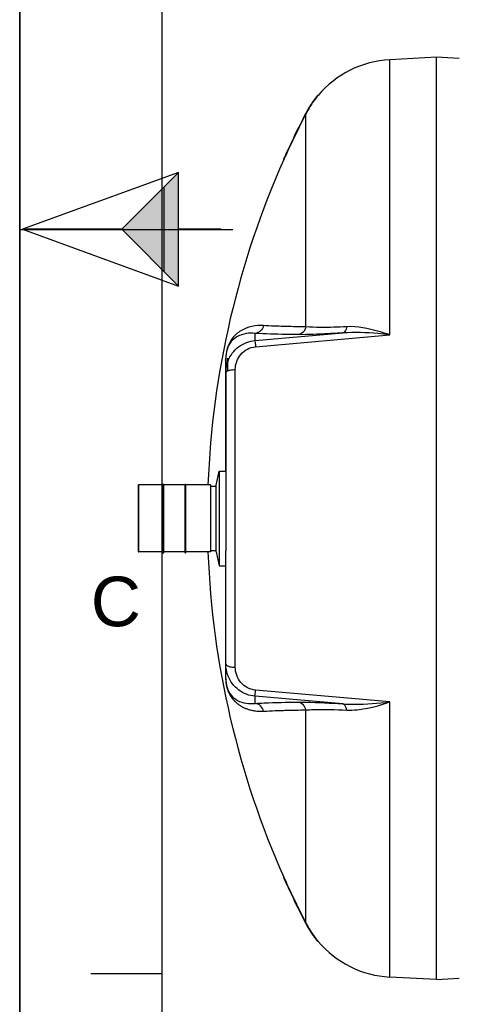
# Model space of a CAD drawing. Header units: millimetres. Extents: x 0 to 297, y 0 to 210.
# Tile 2 of 29: x 0 to 31, y 50 to 120. Entities that reach past the tile are written whole.
import ezdxf

# ---------------------------------------------------------------- set-up
doc = ezdxf.new("R2010")
doc.units = ezdxf.units.MM
doc.header["$LTSCALE"] = 16.335
doc.layers.get('0').update_dxf_attribs({"linetype": 'CONTINUOUS'})
doc.layers.add('08_SURFACES', color=7, linetype='CONTINUOUS')
doc.layers.add('AXES_REF', color=7, linetype='CONTINUOUS')
doc.styles.add('TEXTSTYLE_2', font='arial.ttf')

# ---------------------------------------------------------------- blocks, each defined once
blk = doc.blocks.new('MARGEA4_BL0', base_point=(148.514, 105.014))
at = {"color": 7, "linetype": 'Continuous'}
for p, q in [((0.014, 0.014), (0.014, 210.014)), ((0.014, 0.014), (0.014, 210.014)), ((0.014, 210.014), (0.014, 0.014)), ((10.014, 200.014), (10.014, 10.014)), ((0.014, 105.014), (15.014, 105.014)), ((5.014, 52.514), (10.014, 52.514))]:
    blk.add_line(p, q, dxfattribs=at)
at = {"color": 7, "linetype": 'Continuous', "style": 'TEXTSTYLE_2', "oblique": 0.00002}
blk.add_text('C', height=3.5, dxfattribs=at).set_placement((5.014, 77.014))
blk = doc.blocks.new('REPERE_ORIENTATION_BL2', base_point=(7.192, 105.016))
at = {"color": 7, "linetype": 'Continuous'}
for p, q in [((11.192, 109.016), (0.192, 105.016)), ((7.192, 105.016), (11.192, 109.016)), ((11.192, 101.016), (11.192, 109.016)), ((10.192, 102.016), (10.192, 108.016)), ((0.192, 105.016), (11.192, 101.016)), ((7.192, 105.016), (0.192, 105.016)), ((7.192, 105.016), (11.192, 101.016)), ((14.192, 105.016), (11.192, 105.016))]:
    blk.add_line(p, q, dxfattribs=at)
blk.add_solid([(11.192, 109.016), (7.192, 105.016), (11.192, 101.016)], dxfattribs=at)

msp = doc.modelspace()

# ---------------------------------------------------------------- linework, layer by layer
at = {"color": 7, "linetype": 'Continuous'}
for p, q in [((0, 0), (0, 210)), ((29.376, 117.151), (26.085, 116.978)), ((29.376, 52.093), (29.376, 117.151)), ((30.988, 117.066), (29.376, 117.151)), ((14.526, 95.929), (14.526, 86.919)), ((14.667, 95.082), (14.667, 95.917)), ((8.359, 86.97), (8.359, 82.274)), ((10.099, 82.204), (10.099, 87.04)), ((10.099, 87.04), (10.155, 87.04)), ((10.155, 82.204), (10.155, 87.04)), ((11.655, 82.204), (11.655, 87.04)), ((11.655, 87.04), (11.711, 87.04)), ((11.711, 82.204), (11.711, 87.04)), ((13.451, 86.97), (13.451, 82.274)), ((13.451, 86.885), (13.846, 86.885)), ((13.846, 82.271), (13.846, 86.973)), ((10.099, 82.204), (10.155, 82.204)), ((11.655, 82.204), (11.711, 82.204)), ((13.451, 82.359), (13.846, 82.359)), ((14.526, 73.32), (14.526, 82.325)), ((29.376, 52.093), (26.085, 52.266)), ((29.376, 52.093), (30.983, 52.178))]:
    msp.add_line(p, q, dxfattribs=at)
at = {"color": 9, "linetype": 'Continuous'}
for p, q in [((26.085, 97.569), (26.085, 116.978)), ((18.257, 98.173), (18.195, 98.176)), ((16.591, 97.169), (22.773, 97.705)), ((16.591, 97.169), (16.591, 97.676)), ((16.616, 96.734), (26.085, 97.569)), ((14.511, 95.79), (14.511, 87.964)), ((15.196, 74.119), (15.196, 95.125)), ((8.373, 86.984), (8.373, 82.26)), ((13.437, 86.984), (13.437, 82.26)), ((14.511, 81.28), (14.511, 73.454)), ((14.517, 73.244), (14.518, 73.227)), ((26.085, 71.675), (16.616, 72.51)), ((16.591, 71.568), (16.591, 72.075)), ((22.773, 71.539), (16.591, 72.075)), ((26.085, 52.266), (26.085, 71.675)), ((18.195, 71.068), (18.256, 71.071))]:
    msp.add_line(p, q, dxfattribs=at)
for points in [[(14.511, 73.454), (14.511, 73.436), (14.511, 73.418), (14.511, 73.4), (14.512, 73.382), (14.512, 73.364), (14.513, 73.347), (14.513, 73.33), (14.514, 73.312), (14.515, 73.295), (14.515, 73.278), (14.516, 73.261), (14.517, 73.244)], [(14.518, 73.227), (14.52, 73.21), (14.521, 73.193), (14.522, 73.176), (14.524, 73.159), (14.525, 73.142), (14.527, 73.125), (14.529, 73.107), (14.531, 73.09), (14.533, 73.072), (14.535, 73.055), (14.537, 73.037), (14.539, 73.019), (14.542, 73.002), (14.545, 72.984), (14.547, 72.965), (14.55, 72.947), (14.553, 72.928), (14.557, 72.908), (14.56, 72.888), (14.564, 72.868), (14.568, 72.848), (14.572, 72.828), (14.577, 72.808), (14.581, 72.789), (14.585, 72.77), (14.59, 72.752), (14.594, 72.734), (14.598, 72.717), (14.602, 72.701), (14.606, 72.686), (14.611, 72.671), (14.615, 72.657), (14.618, 72.643), (14.622, 72.63), (14.626, 72.617), (14.63, 72.605), (14.634, 72.593), (14.637, 72.582), (14.641, 72.57), (14.645, 72.559), (14.648, 72.548), (14.652, 72.536), (14.656, 72.525), (14.66, 72.514), (14.664, 72.503), (14.668, 72.491), (14.673, 72.48), (14.677, 72.468), (14.682, 72.456), (14.686, 72.444), (14.691, 72.433), (14.696, 72.421), (14.7, 72.41), (14.705, 72.398), (14.71, 72.387), (14.715, 72.376), (14.72, 72.365), (14.725, 72.353), (14.73, 72.342), (14.735, 72.331), (14.74, 72.319), (14.746, 72.308), (14.751, 72.296), (14.757, 72.285), (14.763, 72.273), (14.769, 72.261), (14.775, 72.249), (14.781, 72.237), (14.788, 72.225), (14.795, 72.212), (14.801, 72.2), (14.809, 72.187), (14.816, 72.174), (14.823, 72.161), (14.831, 72.147), (14.839, 72.134), (14.848, 72.12), (14.856, 72.106), (14.865, 72.092), (14.874, 72.078), (14.884, 72.063), (14.893, 72.048), (14.904, 72.033), (14.914, 72.018), (14.925, 72.002), (14.936, 71.987), (14.948, 71.97), (14.96, 71.954), (14.973, 71.937), (14.986, 71.92), (15, 71.903), (15.014, 71.886), (15.028, 71.868), (15.044, 71.85), (15.059, 71.832), (15.076, 71.813), (15.093, 71.794), (15.111, 71.775), (15.129, 71.756), (15.148, 71.736), (15.169, 71.716), (15.19, 71.695), (15.212, 71.675), (15.235, 71.653), (15.259, 71.632), (15.284, 71.61), (15.311, 71.587), (15.339, 71.564), (15.368, 71.541), (15.399, 71.518), (15.431, 71.495), (15.464, 71.471), (15.498, 71.448), (15.534, 71.424), (15.571, 71.401), (15.609, 71.378), (15.649, 71.355), (15.689, 71.332), (15.732, 71.31), (15.776, 71.288), (15.821, 71.266), (15.869, 71.244), (15.918, 71.223), (15.969, 71.202), (16.023, 71.182), (16.079, 71.162), (16.138, 71.143), (16.199, 71.124), (16.263, 71.106), (16.331, 71.09), (16.401, 71.074), (16.474, 71.06), (16.55, 71.047), (16.63, 71.036), (16.714, 71.027), (16.801, 71.02), (16.892, 71.015), (16.988, 71.013), (17.088, 71.014), (17.191, 71.019)]]:
    msp.add_lwpolyline(points, dxfattribs=at)
at = {"color": 7, "linetype": 'Continuous'}
for centre, radius, start, end in [((26.455, 109.916), 7.071, 93, 139.98306), ((8.373, 86.97), 0.0141, 90, 180), ((13.437, 86.97), 0.0141, 0, 90), ((8.373, 82.274), 0.0141, 180, 270), ((13.437, 82.274), 0.0141, 270, 360), ((26.455, 59.328), 7.071, 220.01694, 267)]:
    msp.add_arc(centre, radius, start, end, dxfattribs=at)
at = {"color": 9, "linetype": 'Continuous'}
for centre, radius, start, end in [((13.963, 95.918), 0.563, 346.89718, 359.96068), ((17.974, 95.791), 3.464, 179.30207, 179.76772), ((18.034, 95.79), 3.524, 179.76731, 180.00032), ((13.963, 73.326), 0.563, 0.03931, 13.10282)]:
    msp.add_arc(centre, radius, start, end, dxfattribs=at)
for points, knots in [([(17.191, 98.225), (16.643, 98.259), (15.779, 98.079), (14.744, 97.189), (14.517, 96.354), (14.511, 95.833)], [0, 0, 0, 0, 0.410948, 0.610461, 1, 1, 1, 1]), ([(17.191, 98.225), (17.16, 98.084), (17.012, 97.817), (16.731, 97.69), (16.591, 97.676)], [0, 0, 0, 0, 0.505931, 1, 1, 1, 1]), ([(18.195, 98.176), (18.106, 98.179), (17.772, 98.192), (17.437, 98.209), (17.191, 98.225)], [0, 0, 0, 0, 0.266158, 1, 1, 1, 1]), ([(20.176, 98.134), (20.003, 98.136), (19.363, 98.143), (18.723, 98.157), (18.257, 98.173)], [0, 0, 0, 0, 0.269967, 1, 1, 1, 1]), ([(20.176, 98.134), (20.147, 97.995), (20.013, 97.731), (19.743, 97.599), (19.609, 97.584)], [0, 0, 0, 0, 0.513814, 1, 1, 1, 1]), ([(23.052, 98.143), (22.75, 98.128), (21.792, 98.092), (20.83, 98.076), (20.176, 98.134)], [0, 0, 0, 0, 0.31546, 1, 1, 1, 1]), ([(23.052, 98.143), (23.043, 98.086), (23.007, 97.92), (22.892, 97.725), (22.773, 97.705)], [0, 0, 0, 0, 0.324564, 1, 1, 1, 1]), ([(26.085, 97.569), (25.829, 97.656), (24.848, 97.964), (23.812, 98.18), (23.052, 98.143)], [0, 0, 0, 0, 0.262606, 1, 1, 1, 1]), ([(16.591, 97.676), (16.178, 97.721), (15.524, 97.627), (14.694, 96.991), (14.527, 96.337), (14.526, 95.929)], [0, 0, 0, 0, 0.407642, 0.600153, 1, 1, 1, 1]), ([(19.609, 97.584), (19.321, 97.587), (18.315, 97.6), (17.308, 97.631), (16.591, 97.676)], [0, 0, 0, 0, 0.286499, 1, 1, 1, 1]), ([(22.773, 97.705), (22.443, 97.685), (21.389, 97.625), (20.333, 97.578), (19.609, 97.584)], [0, 0, 0, 0, 0.314012, 1, 1, 1, 1]), ([(26.085, 97.569), (25.807, 97.601), (24.708, 97.715), (23.596, 97.767), (22.773, 97.705)], [0, 0, 0, 0, 0.2535, 1, 1, 1, 1]), ([(14.684, 95.734), (14.834, 96.117), (15.356, 96.819), (16.177, 97.133), (16.591, 97.169)], [0, 0, 0, 0, 0.496941, 1, 1, 1, 1]), ([(15.196, 95.125), (15.196, 95.503), (15.466, 96.298), (16.227, 96.7), (16.616, 96.734)], [0, 0, 0, 0, 0.491863, 1, 1, 1, 1]), ([(16.591, 97.169), (16.576, 97.13), (16.614, 96.978), (16.608, 96.837), (16.616, 96.734)], [0, 0, 0, 0, 0.292106, 1, 1, 1, 1]), ([(14.72, 95.053), (14.753, 95.064), (14.908, 95.107), (15.07, 95.123), (15.196, 95.125)], [0, 0, 0, 0, 0.217816, 1, 1, 1, 1]), ([(14.72, 74.191), (14.753, 74.18), (14.908, 74.137), (15.07, 74.121), (15.196, 74.119)], [0, 0, 0, 0, 0.217816, 1, 1, 1, 1]), ([(16.616, 72.51), (16.227, 72.544), (15.466, 72.946), (15.196, 73.742), (15.196, 74.119)], [0, 0, 0, 0, 0.508115, 1, 1, 1, 1]), ([(14.526, 73.32), (14.526, 72.911), (14.693, 72.255), (15.524, 71.617), (16.177, 71.523), (16.591, 71.568)], [0, 0, 0, 0, 0.400324, 0.592719, 1, 1, 1, 1]), ([(16.591, 72.075), (16.182, 72.11), (15.371, 72.418), (14.849, 73.105), (14.696, 73.481)], [0, 0, 0, 0, 0.503033, 1, 1, 1, 1]), ([(16.591, 72.075), (16.576, 72.114), (16.614, 72.266), (16.608, 72.407), (16.616, 72.51)], [0, 0, 0, 0, 0.292106, 1, 1, 1, 1]), ([(16.591, 71.568), (16.805, 71.582), (17.811, 71.634), (18.817, 71.653), (19.609, 71.66)], [0, 0, 0, 0, 0.213231, 1, 1, 1, 1]), ([(17.191, 71.019), (17.16, 71.16), (17.012, 71.427), (16.731, 71.554), (16.591, 71.568)], [0, 0, 0, 0, 0.505931, 1, 1, 1, 1]), ([(19.609, 71.66), (19.802, 71.662), (20.858, 71.65), (21.912, 71.592), (22.773, 71.539)], [0, 0, 0, 0, 0.182409, 1, 1, 1, 1]), ([(20.176, 71.11), (20.147, 71.249), (20.013, 71.513), (19.743, 71.646), (19.609, 71.66)], [0, 0, 0, 0, 0.513814, 1, 1, 1, 1]), ([(22.773, 71.539), (23.045, 71.518), (24.152, 71.484), (25.257, 71.579), (26.085, 71.675)], [0, 0, 0, 0, 0.246404, 1, 1, 1, 1]), ([(23.052, 71.101), (23.297, 71.089), (24.333, 71.134), (25.339, 71.423), (26.085, 71.675)], [0, 0, 0, 0, 0.237356, 1, 1, 1, 1]), ([(17.191, 71.019), (17.27, 71.024), (17.604, 71.044), (17.939, 71.059), (18.195, 71.068)], [0, 0, 0, 0, 0.233802, 1, 1, 1, 1]), ([(18.256, 71.071), (18.403, 71.076), (19.043, 71.096), (19.683, 71.106), (20.176, 71.11)], [0, 0, 0, 0, 0.229903, 1, 1, 1, 1]), ([(20.176, 71.11), (20.349, 71.125), (21.308, 71.174), (22.268, 71.139), (23.052, 71.101)], [0, 0, 0, 0, 0.181577, 1, 1, 1, 1]), ([(23.052, 71.101), (23.043, 71.158), (23.007, 71.324), (22.892, 71.519), (22.773, 71.539)], [0, 0, 0, 0, 0.324564, 1, 1, 1, 1])]:
    msp.add_open_spline(points, degree=3, knots=knots, dxfattribs=at)
for points in [[(14.526, 94.892), (14.526, 95.177), (14.58, 95.468), (14.684, 95.734)], [(14.526, 94.892), (14.526, 94.933), (14.562, 94.97), (14.595, 94.993)], [(14.595, 94.993), (14.633, 95.019), (14.676, 95.038), (14.72, 95.053)], [(14.696, 73.481), (14.584, 73.755), (14.526, 74.056), (14.526, 74.352)], [(14.526, 74.352), (14.526, 74.311), (14.562, 74.274), (14.595, 74.251)], [(14.595, 74.251), (14.633, 74.225), (14.676, 74.207), (14.72, 74.191)]]:
    msp.add_open_spline(points, degree=3, dxfattribs=at)
at = {"layer": '08_SURFACES', "color": 9, "linetype": 'Continuous'}
for p, q in [((20.888, 114.322), (20.924, 114.322)), ((20.176, 98.134), (20.176, 113.167)), ((18.653, 110.079), (18.684, 110.079)), ((20.176, 56.077), (20.176, 71.11)), ((18.653, 59.165), (18.684, 59.165)), ((20.888, 54.922), (20.924, 54.922))]:
    msp.add_line(p, q, dxfattribs=at)
at = {"layer": '08_SURFACES', "color": 7, "linetype": 'Continuous'}
for p, q in [((21.002, 114.462), (20.953, 114.402)), ((21.04, 114.463), (21.003, 114.463)), ((18.59, 109.94), (18.589, 109.938)), ((18.62, 109.938), (18.589, 109.938)), ((18.653, 110.079), (18.59, 109.939)), ((18.62, 109.938), (18.684, 110.079)), ((18.664, 110.036), (18.673, 110.057)), ((18.673, 110.057), (18.684, 110.079)), ((18.589, 59.306), (18.591, 59.303)), ((18.62, 59.306), (18.589, 59.306)), ((18.59, 59.305), (18.591, 59.302)), ((18.591, 59.302), (18.653, 59.165)), ((18.684, 59.165), (18.62, 59.306)), ((18.622, 59.303), (18.62, 59.306)), ((18.628, 59.289), (18.624, 59.297)), ((18.647, 59.247), (18.633, 59.277)), ((21.04, 54.781), (21.003, 54.781))]:
    msp.add_line(p, q, dxfattribs=at)
for points in [[(18.597, 109.956), (18.593, 109.946), (18.59, 109.94)], [(18.653, 110.079), (18.641, 110.054), (18.63, 110.029), (18.62, 110.007), (18.611, 109.987), (18.603, 109.97)], [(18.62, 109.938), (18.62, 109.938), (18.621, 109.941)], [(18.621, 109.941), (18.628, 109.955), (18.633, 109.967)], [(18.639, 109.981), (18.647, 109.997), (18.655, 110.016), (18.664, 110.036)], [(18.591, 59.303), (18.593, 59.298), (18.597, 59.288)], [(18.603, 59.275), (18.611, 59.257), (18.62, 59.237), (18.63, 59.215)], [(18.63, 59.215), (18.641, 59.19), (18.653, 59.165)], [(18.684, 59.165), (18.673, 59.187), (18.664, 59.208), (18.655, 59.228), (18.647, 59.247)]]:
    msp.add_lwpolyline(points, dxfattribs=at)
for centre, radius, start, end in [((26.467, 109.909), 7.085, 141.46972, 151.37737), ((26.455, 109.917), 7.099, 144.62809, 146.10646), ((26.457, 109.915), 7.101, 144.17111, 144.62808), ((26.457, 109.915), 7.102, 142.51481, 144.17112), ((26.454, 109.917), 7.098, 141.97068, 142.51474), ((26.452, 109.919), 7.096, 141.64187, 141.97067), ((26.456, 109.916), 7.1, 150.84347, 152.44818), ((26.454, 109.917), 7.07, 151.38642, 152.6281), ((26.458, 109.915), 7.103, 150.36708, 150.84355), ((26.456, 109.916), 7.1, 148.70008, 150.36715), ((26.454, 109.917), 7.098, 148.18436, 148.69992), ((26.455, 109.916), 7.1, 146.50028, 148.18431), ((26.455, 109.916), 7.099, 146.10652, 146.50024), ((75.312, 84.622), 62.115, 152.62822, 155.8054), ((75.312, 84.622), 62.087, 152.62822, 155.79367), ((26.451, 109.918), 7.095, 152.44834, 152.62822), ((75.312, 84.622), 62.087, 155.93675, 177.81982), ((75.312, 84.622), 62.087, 182.18018, 204.06325), ((75.312, 84.622), 62.115, 204.1946, 207.37178), ((75.312, 84.622), 62.087, 204.20633, 207.37178), ((26.451, 59.326), 7.095, 207.37178, 207.55164), ((26.456, 59.328), 7.1, 207.5518, 209.1566), ((26.454, 59.327), 7.07, 207.3719, 208.61356), ((26.467, 59.335), 7.085, 208.62261, 218.53029), ((26.458, 59.329), 7.103, 209.15652, 209.63288), ((26.456, 59.328), 7.1, 209.63281, 211.2999), ((26.454, 59.327), 7.098, 211.30007, 211.81572), ((26.455, 59.328), 7.1, 211.81577, 213.49969), ((26.455, 59.328), 7.099, 213.49973, 213.89358), ((26.455, 59.328), 7.099, 213.89364, 215.37201), ((26.457, 59.329), 7.101, 215.37202, 215.82885), ((26.457, 59.329), 7.102, 215.82884, 217.48533), ((26.454, 59.327), 7.098, 217.4854, 218.02927), ((26.452, 59.325), 7.096, 218.02928, 218.35813), ((26.491, 59.356), 7.117, 218.54221, 218.73749), ((27.372, 60.064), 8.247, 218.73931, 219.0554)]:
    msp.add_arc(centre, radius, start, end, dxfattribs=at)
for points, knots in [([(20.953, 114.402), (20.942, 114.389), (20.92, 114.362), (20.899, 114.336), (20.888, 114.322)], [0, 0, 0, 0, 0.497992, 1, 1, 1, 1]), ([(20.924, 114.322), (20.937, 114.338), (20.975, 114.386), (21.014, 114.433), (21.04, 114.463)], [0, 0, 0, 0, 0.341613, 1, 1, 1, 1]), ([(20.888, 54.922), (20.901, 54.906), (20.939, 54.859), (20.976, 54.812), (21.002, 54.782)], [0, 0, 0, 0, 0.344543, 1, 1, 1, 1]), ([(21.04, 54.781), (21.042, 54.778), (20.991, 54.838), (20.99, 54.841), (20.968, 54.868)], [0, 0, 0, 0, 0.082232, 1, 1, 1, 1])]:
    msp.add_open_spline(points, degree=3, knots=knots, dxfattribs=at)
at = {"layer": 'AXES_REF', "color": 7, "linetype": 'Continuous'}
for p, q in [((13.846, 86.973), (14.066, 87.964)), ((14.066, 87.964), (14.066, 81.28)), ((14.066, 87.964), (14.526, 87.964)), ((10.099, 86.984), (8.373, 86.984)), ((11.655, 86.984), (10.155, 86.984)), ((13.437, 86.984), (11.711, 86.984)), ((14.526, 86.919), (14.526, 82.325)), ((10.099, 82.26), (8.373, 82.26)), ((11.655, 82.26), (10.155, 82.26)), ((13.437, 82.26), (11.711, 82.26)), ((13.846, 82.271), (14.066, 81.28)), ((14.066, 81.28), (14.526, 81.28))]:
    msp.add_line(p, q, dxfattribs=at)

# ---------------------------------------------------------------- block references
at = {"color": 7, "linetype": 'Continuous'}
for name, p in [('MARGEA4_BL0', (148.514, 105.014)), ('REPERE_ORIENTATION_BL2', (7.192, 105.016))]:
    msp.add_blockref(name, p, dxfattribs=at)

doc.saveas('drawing.dxf')
